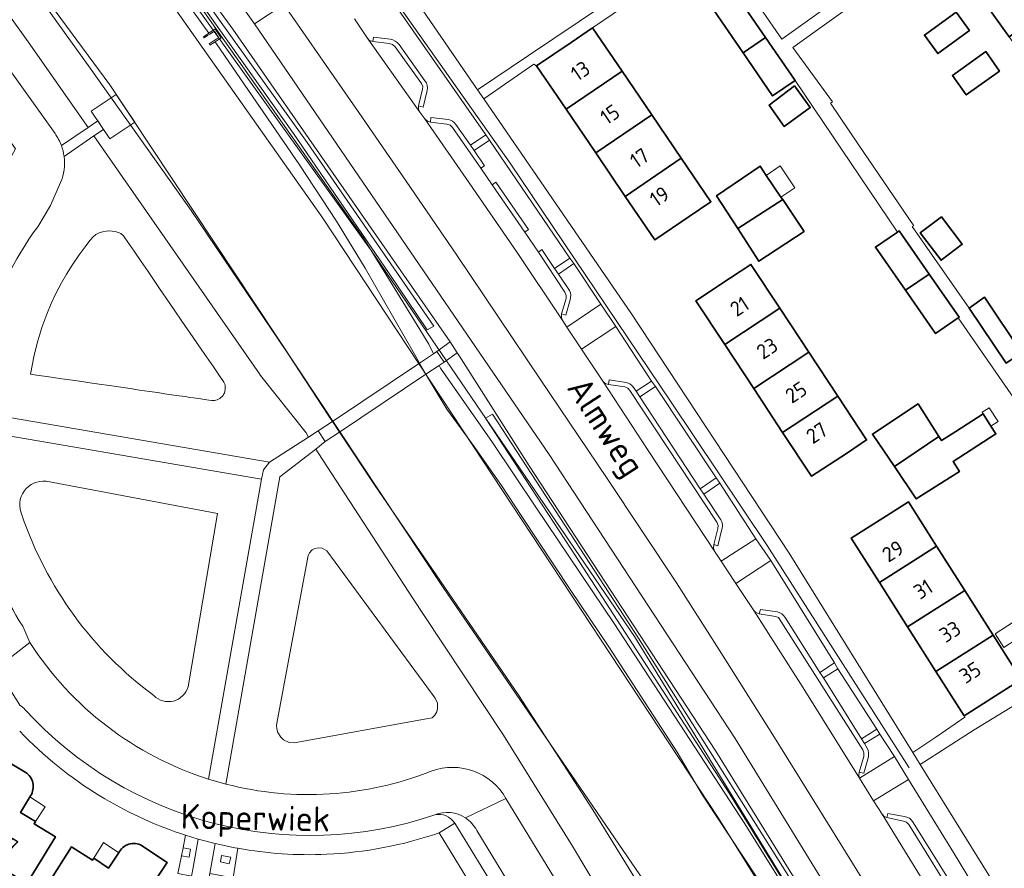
# Model space of a CAD drawing. Header units: metres. Extents: x 104777 to 177370, y 409697 to 438337.
# Tile 80 of 133: x 129886 to 130005, y 423044 to 423146. Entities that reach past the tile are written whole.
import ezdxf
from ezdxf.enums import TextEntityAlignment as Align
from ezdxf.lldxf.tags import DXFTag

# ---------------------------------------------------------------- set-up
doc = ezdxf.new("R2010")
doc.units = ezdxf.units.M
for name, color, linetype, lineweight in [('B-WE-GK-BESCHOEIING-G', 130, 'GK-BESCHOEIING-SO', 18), ('B-WE-GR-BEPLANTING_CULTUUR_HEESTERS-GV', 90, 'Continuous', 18), ('B-WE-GR-GROENVOORZIENING-GV', 80, 'Continuous', 18), ('B-WE-GR-HAAG-GV', 90, 'Continuous', 13), ('B-WE-GW-TALUD_KRUIN-G', 90, 'Continuous', 18), ('B-WE-IE-TERREINAFSCHEIDING_KUNSTMATIG_MUUR-GV', 90, 'Continuous', 18), ('B-WE-KG-GRENS_PERCEEL-G', 150, 'KG-PERCEEL-SO', 18), ('B-WE-KW-KUNSTWERK_DEK-GV', 170, 'Continuous', 18), ('B-WE-KW-KUNSTWERK_STEIGER-GV', 170, 'Continuous', 18), ('B-WE-OG-BEBOUWING-GV', 7, 'Continuous', 35), ('B-WE-OG-BEBOUWING_HUISNUMMER-T18', 10, 'Continuous', 18), ('B-WE-OG-BEBOUWING_LUIFEL-GV', 7, 'Continuous', 18), ('B-WE-OG-BEBOUWING_SCHUUR-GV', 7, 'Continuous', 18), ('B-WE-OG-BEBOUWING_STRAATNAAM-T18', 10, 'Continuous', 18), ('B-WE-OG-TERREIN_BEGROEID-GV', 7, 'Continuous', 18), ('B-WE-OG-TERREIN_ERF-GV', 7, 'Continuous', 18), ('B-WE-OG-TERREIN_OEVER-GV', 7, 'Continuous', 18), ('B-WE-OG-WATER_SLOOT-GV', 120, 'Continuous', 18), ('B-WE-VH-GESLOTENVERHARDING_ASFALT-GV', 10, 'Continuous', 18), ('B-WE-VH-OPENVERHARDING_BETONSTRAATSTEEN-GV', 90, 'Continuous', 18), ('B-WE-VH-OPENVERHARDING_STRAATBAKSTEEN-GV', 90, 'Continuous', 18), ('B-WE-VH-OPENVERHARDING_TEGEL-GV', 90, 'Continuous', 18)]:
    doc.layers.add(name, color=color, linetype=linetype, lineweight=lineweight)
doc.styles.add('NLCS-ISO-M20-T18', font='NLCS-ISO.ttf', dxfattribs={"height": 0.036})
doc.styles.get("Standard").update_dxf_attribs({"font": 'Romans.shx'})
doc.linetypes.add('GK-BESCHOEIING-SO', pattern='A,18,-3,[1,NLCS.SHX,S=0.6,R=0,X=0,Y=0],-3', length=24)
tags = doc.linetypes.add('KG-PERCEEL-SO', pattern='A,5.5,-2,["P",Standard,S=1.8,R=0,X=-0.5,Y=-0.9],-2,5.5,-2,[5,NLCS.SHX,S=0.75,R=0,X=0,Y=0],-2', length=19).pattern_tags.tags
tags[6] = DXFTag(74, 10)

msp = doc.modelspace()

# ---------------------------------------------------------------- linework, layer by layer
at = {"layer": 'B-WE-GK-BESCHOEIING-G', "ltscale": 20, "flags": 128}
for points in [[(129846.112, 423223.243), (129846.087, 423223.242), (129845.319, 423223.47), (129844.641, 423223.048), (129838.771, 423218.383), (129837.287, 423216.991), (129837.145, 423216.59), (129837.173, 423216.293), (129837.489, 423215.785), (129849.834, 423200.202), (129860.879, 423186.082), (129867.022, 423177.974), (129871.326, 423172.294), (129879.974, 423161.148), (129883.675, 423155.696), (129894.844, 423140.243), (129906.974, 423123.117), (129918.495, 423106.065), (129918.673, 423105.801), (129923.453, 423098.524), (129923.947, 423097.777)], [(129909.1, 423144.449), (129902.295, 423153.956), (129897.054, 423160.878), (129891.946, 423167.334), (129884.985, 423177.024), (129877.627, 423186.948), (129870.002, 423197.231), (129856.161, 423215.095), (129849.857, 423222.845), (129849.442, 423223.135), (129848.174, 423223.286), (129847.202, 423223.266)], [(129909.84, 423143.415), (129910.014, 423143.172), (129919.994, 423128.624), (129924.446, 423121.838), (129927.864, 423116.211), (129928.83, 423114.524), (129933.794, 423105.853), (129934.412, 423104.777)], [(129992.364, 423014.869), (129990.787, 423017.542), (129988.672, 423021.126), (129981.048, 423033.144), (129974.975, 423042.916), (129968.41, 423052.851), (129965.364, 423058.005), (129957.17, 423070.687), (129952.5, 423077.573), (129946.717, 423086.348), (129944.264, 423090.071), (129940.857, 423094.923), (129937.71, 423099.231), (129935.384, 423103.083), (129935.179, 423103.44)], [(129924.795, 423096.494), (129925.212, 423095.864), (129929.023, 423090.153), (129936.936, 423078.571), (129946.334, 423064.815), (129955.251, 423051.095), (129979.842, 423011.152), (129988.827, 422996.558), (129997.782, 422981.139), (129998.09, 422980.578), (130013.836, 422951.931), (130017.233, 422945.75), (130018.024, 422944.695), (130018.618, 422944.641), (130019.29, 422944.916), (130027.219, 422949.107)]]:
    msp.add_lwpolyline(points, dxfattribs=at)
at = {"layer": 'B-WE-GR-BEPLANTING_CULTUUR_HEESTERS-GV', "ltscale": 20, "flags": 128}
for points in [[(129905.997, 423046.539), (129905.796, 423045.564), (129906.712, 423045.412), (129906.881, 423046.364)], [(129911.52, 423044.59), (129911.756, 423045.391), (129910.6, 423045.607), (129910.497, 423044.832)]]:
    msp.add_lwpolyline(points, close=True, dxfattribs=at)
at = {"layer": 'B-WE-GR-GROENVOORZIENING-GV', "ltscale": 20, "flags": 128}
for points in [[(129905.355, 423043.422), (129907.016, 423043.111), (129907.198, 423044.147), (129907.802, 423047.577), (129906.307, 423048.045), (129905.997, 423046.539), (129906.881, 423046.364), (129906.712, 423045.412), (129905.796, 423045.564)], [(129909.227, 423043.419), (129912.032, 423042.928), (129912.584, 423046.467), (129912.202, 423046.538), (129909.86, 423047.045)], [(129911.52, 423044.59), (129910.497, 423044.832), (129910.6, 423045.607), (129911.756, 423045.391)]]:
    msp.add_lwpolyline(points, close=True, dxfattribs=at)
at = {"layer": 'B-WE-GR-HAAG-GV', "ltscale": 20, "flags": 128}
for points in [[(129906.307, 423048.045), (129905.997, 423046.539), (129906.881, 423046.364), (129906.712, 423045.412), (129905.796, 423045.564), (129905.355, 423043.422), (129907.016, 423043.111), (129907.198, 423044.147), (129907.802, 423047.577)], [(129909.227, 423043.419), (129912.032, 423042.928), (129912.584, 423046.467), (129912.202, 423046.538), (129909.86, 423047.045)], [(129911.52, 423044.59), (129910.497, 423044.832), (129910.6, 423045.607), (129911.756, 423045.391)]]:
    msp.add_lwpolyline(points, close=True, dxfattribs=at)
at = {"layer": 'B-WE-GW-TALUD_KRUIN-G', "ltscale": 20, "flags": 128}
for points in [[(129887.641, 423103.454), (129888.087, 423105.731), (129888.534, 423107.461), (129889.039, 423109.07), (129889.626, 423110.66), (129890.162, 423111.935), (129890.764, 423113.215), (129891.394, 423114.427), (129891.984, 423115.464), (129892.654, 423116.549), (129893.508, 423117.813), (129894.216, 423118.776), (129894.804, 423119.525), (129895.138, 423119.933), (129895.519, 423120.26), (129895.894, 423120.437), (129896.323, 423120.573), (129896.742, 423120.647), (129897.008, 423120.666), (129897.47, 423120.647), (129897.826, 423120.586), (129898.317, 423120.434), (129898.51, 423120.35), (129898.831, 423120.095), (129899.012, 423119.831), (129900.115, 423118.221), (129900.949, 423117.003), (129901.786, 423115.781), (129903.099, 423113.863), (129904.938, 423111.178), (129905.867, 423109.822), (129907.206, 423107.866), (129908.259, 423106.328), (129909.636, 423104.318), (129910.447, 423103.134), (129910.767, 423102.691), (129910.904, 423102.478), (129910.998, 423102.259), (129911.048, 423102.074), (129911.071, 423101.921), (129911.072, 423101.648), (129911.026, 423101.39), (129910.957, 423101.192), (129910.906, 423101.084), (129910.796, 423100.906), (129910.696, 423100.782), (129910.555, 423100.644), (129910.412, 423100.536), (129910.258, 423100.446), (129910.076, 423100.369), (129909.919, 423100.323), (129909.765, 423100.296), (129909.623, 423100.286), (129909.462, 423100.29), (129909.089, 423100.341), (129908.839, 423100.378), (129908.526, 423100.423), (129908.148, 423100.478), (129907.589, 423100.559), (129907.257, 423100.607), (129906.818, 423100.671), (129906.234, 423100.756), (129905.167, 423100.91), (129904.059, 423101.071), (129902.922, 423101.236), (129901.972, 423101.374), (129900.78, 423101.547), (129899.627, 423101.715), (129898.504, 423101.878), (129897.139, 423102.076), (129895.933, 423102.251), (129894.806, 423102.414), (129893.838, 423102.555), (129892.699, 423102.72), (129891.444, 423102.902), (129890.44, 423103.048), (129889.305, 423103.213), (129888.371, 423103.348)], [(129919.357, 423059.13), (129918.742, 423059.199), (129918.081, 423059.513), (129917.746, 423059.815), (129917.386, 423060.39), (129917.261, 423060.818), (129917.231, 423061.23), (129917.256, 423061.495), (129921.021, 423081.654), (129921.191, 423081.992), (129921.518, 423082.329), (129921.821, 423082.496), (129922.29, 423082.595), (129922.702, 423082.548), (129923.273, 423082.236), (129936.307, 423064.527), (129936.572, 423063.913), (129936.593, 423063.262), (129936.484, 423062.865), (129936.248, 423062.454), (129935.941, 423062.141), (129935.493, 423062.06), (129935.011, 423061.972)]]:
    msp.add_lwpolyline(points, close=True, dxfattribs=at)
at = {"layer": 'B-WE-GW-TALUD_KRUIN-G', "ltscale": 20}
for points in [[(129886.63, 423086.532, -0.5821765), (129889.542, 423090.592)], [(129902.492, 423064.821, -0.1534571), (129886.63, 423086.532)], [(129906.598, 423065.861, -0.5695107), (129902.492, 423064.821)]]:
    msp.add_lwpolyline(points, format="xyb", dxfattribs=at)
at = {"layer": 'B-WE-GW-TALUD_KRUIN-G', "ltscale": 20, "flags": 128}
msp.add_lwpolyline([(129889.542, 423090.592), (129910.12, 423086.717), (129906.598, 423065.861)], dxfattribs=at)
at = {"layer": 'B-WE-IE-TERREINAFSCHEIDING_KUNSTMATIG_MUUR-GV', "ltscale": 20, "flags": 128}
msp.add_lwpolyline([(129909.1, 423144.449), (129908.439, 423144.017), (129908.53, 423143.878), (129908.944, 423144.145), (129909.197, 423144.314), (129909.766, 423144.685), (129910.278, 423143.9), (129910.036, 423143.742), (129909.743, 423143.551), (129909.129, 423143.15), (129909.22, 423143.01), (129909.84, 423143.415), (129910.559, 423143.884), (129909.865, 423144.948)], close=True, dxfattribs=at)
at = {"layer": 'B-WE-KG-GRENS_PERCEEL-G', "ltscale": 20, "flags": 128}
for points in [[(129817.933, 423267.753), (129874.057, 423192.84), (129890.633, 423171.318), (129928.732, 423118.147), (129960.237, 423071.93), (129992.117, 423019.97), (130022.35, 422968.227)], [(129993.263, 423056.137), (129976.18, 423082.86), (129964.584, 423100.201), (129945.314, 423128.83), (129907.762, 423181.95), (129877.736, 423221.636), (129864.56, 423238.976)], [(129849.699, 423220.71), (129867.96, 423197.693), (129898.124, 423157.209), (129922.792, 423122.195), (129940.824, 423094.898), (129970.361, 423050.079), (129992.735, 423014.153), (130015.09, 422975.595), (130019.805, 422966.894)], [(129838.747, 423215.823), (129867.692, 423178.134), (129897.177, 423138.214), (129937.238, 423077.822), (129961.951, 423041.752), (129987.216, 422998.704), (130008.856, 422961.159)]]:
    msp.add_lwpolyline(points, dxfattribs=at)
at = {"layer": 'B-WE-KW-KUNSTWERK_DEK-GV', "ltscale": 20, "flags": 128}
msp.add_lwpolyline([(129924.795, 423096.494), (129935.179, 423103.44), (129936.759, 423104.497), (129937.358, 423104.898), (129936.503, 423106.176), (129936.088, 423105.899), (129934.412, 423104.777), (129923.947, 423097.777), (129922.236, 423096.632), (129923.091, 423095.354)], close=True, dxfattribs=at)
at = {"layer": 'B-WE-KW-KUNSTWERK_STEIGER-GV', "ltscale": 20, "flags": 128}
msp.add_lwpolyline([(129894.971, 423135.057), (129897.178, 423131.755), (129900.183, 423133.764), (129897.976, 423137.065)], close=True, dxfattribs=at)
at = {"layer": 'B-WE-OG-BEBOUWING-GV', "ltscale": 20, "flags": 128}
for points in [[(130001.787, 423148.884), (130005.288, 423143.987), (130010.44, 423147.67), (130006.88, 423152.65), (130001.728, 423148.967)], [(129973.311, 423142.063), (129976.003, 423143.92), (129972.427, 423149.132), (129969.777, 423147.217)], [(130000.521, 423144.762), (129998.91, 423146.976), (129995.084, 423144.21), (129996.687, 423141.992)], [(129958.771, 423139.86), (129955.22, 423145.088), (129952.63, 423143.33), (129948.49, 423140.52), (129952.042, 423135.29)], [(129976.003, 423143.92), (129973.311, 423142.063), (129976.846, 423136.908), (129979.544, 423138.759)], [(130004.1, 423139.877), (130002.459, 423142.235), (129998.449, 423139.352), (130000.126, 423137.02)], [(129962.324, 423134.63), (129958.771, 423139.86), (129952.042, 423135.29), (129955.595, 423130.06)], [(129979.487, 423138.102), (129976.427, 423135.773), (129978.232, 423133.243), (129981.372, 423135.505)], [(129955.595, 423130.06), (129959.147, 423124.83), (129965.877, 423129.401), (129962.324, 423134.63)], [(129966.83, 423122.41), (129969.426, 423124.176), (129965.877, 423129.401), (129959.147, 423124.83), (129962.7, 423119.6)], [(129972.651, 423120.961), (129978.058, 423124.436), (129977.855, 423124.736), (129976.089, 423127.353), (129975.344, 423128.457), (129970.118, 423124.901)], [(129980.636, 423120.617), (129978.058, 423124.436), (129972.651, 423120.961), (129975.184, 423117.02)], [(129997.141, 423122.361), (129994.595, 423120.425), (129997.09, 423117.144), (129999.636, 423119.08)], [(129992.819, 423113.537), (129995.674, 423115.49), (129992.068, 423120.668), (129991.874, 423120.538), (129989.195, 423118.74)], [(129971.105, 423107.012), (129977.728, 423111.373), (129974.25, 423116.656), (129971.8, 423115.04), (129967.63, 423112.29)], [(129995.674, 423115.49), (129992.819, 423113.537), (129996.443, 423108.335), (129999.133, 423110.208), (129999.281, 423110.311)], [(130006.693, 423106.185), (130002.305, 423112.695), (130000.468, 423111.396), (130004.926, 423104.786), (130006.789, 423106.042)], [(129977.728, 423111.373), (129971.105, 423107.012), (129974.58, 423101.735), (129981.203, 423106.096)], [(129974.58, 423101.735), (129978.055, 423096.457), (129984.678, 423100.818), (129981.203, 423106.096)], [(129985.71, 423093.94), (129988.147, 423095.549), (129984.678, 423100.818), (129978.055, 423096.457), (129981.53, 423091.18)], [(129994.336, 423099.887), (129988.849, 423096.264), (129991.483, 423092.359), (129996.843, 423095.974)], [(129996.843, 423095.974), (129991.483, 423092.359), (129994.116, 423088.454), (129999.302, 423091.745), (129998.556, 423092.973), (130003.681, 423096.266), (130003.082, 423097.214), (130002.159, 423098.676), (129998.85, 423096.562), (129997.163, 423095.474)], [(129990.52, 423086.42), (129986.3, 423083.74), (129989.687, 423078.405), (129996.563, 423082.771), (129993.176, 423088.106)], [(129999.951, 423077.436), (129996.563, 423082.771), (129989.687, 423078.405), (129993.075, 423073.07)], [(129996.462, 423067.735), (130003.338, 423072.101), (129999.951, 423077.436), (129993.075, 423073.07)], [(130003.338, 423072.101), (129996.462, 423067.735), (129999.85, 423062.4), (130004.08, 423065.08), (130006.73, 423066.759), (130006.677, 423066.842)]]:
    msp.add_lwpolyline(points, close=True, dxfattribs=at)
for points in [[(129887.039, 423055.615), (129884.032, 423057.424), (129881.534, 423053.259), (129882.634, 423052.574), (129878.622, 423045.971), (129882.895, 423043.375), (129884.014, 423042.693), (129884.691, 423043.803), (129887.235, 423042.252), (129888.052, 423043.592), (129890.66, 423047.859), (129888.094, 423049.427), (129888.267, 423049.69), (129886.465, 423050.781), (129887.537, 423052.558), (129887.597, 423052.657), (129887.666, 423052.772)], [(129898.366, 423046.073), (129898.278, 423045.941), (129898.237, 423045.878), (129897.054, 423044.09), (129895.284, 423045.272), (129895.102, 423045.042), (129892.591, 423046.625), (129889.924, 423042.396), (129889.081, 423041.059), (129888.419, 423040.009), (129890.925, 423038.359), (129895.196, 423035.546), (129894.096, 423033.649), (129894.551, 423031.219), (129897.45, 423029.334), (129903.07, 423037.979)], [(129902.554, 423040.325), (129901.549, 423040.996), (129904.071, 423044.773), (129901.246, 423046.66)]]:
    msp.add_lwpolyline(points, dxfattribs=at)
at = {"layer": 'B-WE-OG-BEBOUWING-GV', "ltscale": 20}
for points in [[(129887.666, 423052.772, 0.4146275), (129887.039, 423055.615)], [(129901.246, 423046.66, 0.4475203), (129898.366, 423046.073)]]:
    msp.add_lwpolyline(points, format="xyb", dxfattribs=at)
at = {"layer": 'B-WE-OG-BEBOUWING_LUIFEL-GV', "ltscale": 20, "flags": 128}
for points in [[(129976.089, 423127.353), (129977.855, 423124.736), (129979.535, 423125.87), (129977.769, 423128.487)], [(130003.082, 423097.214), (130003.936, 423097.766), (130002.863, 423099.424), (130002.028, 423098.884), (130002.159, 423098.676)], [(129888.267, 423049.69), (129889.427, 423051.454), (129887.597, 423052.657), (129887.537, 423052.558), (129886.465, 423050.781)], [(129898.278, 423045.941), (129896.422, 423047.147), (129895.284, 423045.272), (129897.054, 423044.09), (129898.237, 423045.878)]]:
    msp.add_lwpolyline(points, close=True, dxfattribs=at)
at = {"layer": 'B-WE-OG-BEBOUWING_SCHUUR-GV', "ltscale": 20, "flags": 128}
msp.add_lwpolyline([(130004.644, 423070.592), (130007.61, 423072.51), (130006.543, 423074.16), (130003.577, 423072.242)], close=True, dxfattribs=at)
at = {"layer": 'B-WE-OG-TERREIN_BEGROEID-GV', "ltscale": 20, "flags": 128}
for points in [[(129936.088, 423105.899), (129936.503, 423106.176), (129938.091, 423107.33), (129937.395, 423108.404), (129911.99, 423144.92), (129889.99, 423175.12), (129860.42, 423214.05), (129851.988, 423224.841), (129850.5, 423226.765), (129835.294, 423246.319), (129826.967, 423256.32), (129825.736, 423257.726), (129824.487, 423259.117), (129823.221, 423260.491), (129821.765, 423262.029), (129820.286, 423263.546), (129818.786, 423265.041)], [(129803.717, 423261.339), (129803.607, 423255.378), (129803.639, 423254.426), (129803.729, 423253.477), (129803.875, 423252.535), (129804.11, 423251.473), (129804.417, 423250.431), (129804.795, 423249.411), (129806.336, 423245.797), (129807.982, 423241.522), (129826.642, 423216.982), (129837.663, 423226.249), (129838.488, 423226.988), (129837.571, 423228.021), (129838.923, 423229.222), (129839.586, 423229.825), (129841.557, 423227.499), (129842.233, 423226.701), (129828.26, 423214.907), (129835.83, 423205.2), (129838.235, 423202.116), (129853.707, 423182.275), (129876.35, 423152.316), (129890.609, 423132.374)], [(129891.37, 423130.936), (129894.581, 423133.095), (129887.399, 423143.421), (129871.005, 423166.275), (129863.826, 423175.481), (129850.193, 423192.963), (129834.763, 423212.502), (129834.123, 423215.549), (129834.874, 423217.112), (129836.443, 423218.87), (129840.923, 423222.75), (129845.555, 423225.628), (129847.528, 423225.851), (129849.029, 423225.859), (129878.653, 423187.741), (129880.887, 423184.867), (129903.715, 423153.842), (129927.691, 423119.795), (129930.358, 423115.465), (129935.523, 423107.078), (129936.088, 423105.899)], [(129940.531, 423130.971), (129942.37, 423132.228), (129927.245, 423153.932)], [(129926.594, 423146.146), (129928.137, 423143.865), (129928.413, 423143.57), (129928.793, 423143.424), (129928.894, 423143.972), (129930.896, 423143.702)], [(129931.949, 423143.074), (129935.071, 423138.718)], [(129935.326, 423137.561), (129934.842, 423135.566), (129934.297, 423135.706), (129934.307, 423135.32), (129934.453, 423134.949), (129935.045, 423134.136), (129935.373, 423133.859), (129935.722, 423133.727), (129935.766, 423134.297), (129937.868, 423134.068)], [(129938.779, 423133.477), (129940.531, 423130.971)], [(129880.212, 423099.108), (129916.392, 423092.885), (129921.088, 423095.896), (129920.789, 423096.398), (129915.31, 423103.293), (129915.164, 423103.503), (129895.285, 423132.083)], [(129895.285, 423132.083), (129891.693, 423129.624)], [(129891.275, 423126.488), (129890.059, 423123.749), (129888.533, 423121.175)], [(129952.531, 423112.404), (129952.016, 423110.542), (129951.472, 423110.694), (129951.489, 423110.237), (129951.623, 423109.886), (129952.133, 423109.094), (129956.209, 423111.852), (129952.95, 423116.777), (129951.112, 423115.48)], [(129951.112, 423115.48), (129952.458, 423113.493)], [(129960.059, 423101.982), (129960.453, 423101.404), (129962.308, 423102.611), (129957.989, 423109.187), (129953.881, 423106.445), (129956.434, 423102.597), (129956.716, 423102.327), (129957.12, 423102.196), (129957.221, 423102.77), (129959.264, 423102.456)], [(129944.806, 423052.449), (129986.753, 422983.759), (129990.134, 422978.034), (130013.992, 422934.854), (130015.589, 422935.659), (130017.27, 422932.572), (130021.138, 422931.708), (130038.551, 422941.509), (130035.53, 422946.913), (130025.49, 422965.91), (130014.04, 422986.11), (130005.688, 423000), (129995.64, 423016.71), (129970.01, 423058.13), (129947.6, 423092.42), (129939.124, 423105.736), (129938.948, 423106.008), (129937.358, 423104.898)], [(129937.358, 423104.898), (129936.759, 423104.497), (129936.916, 423104.17), (129943.177, 423095.24), (129948.394, 423087.474), (129957.798, 423073.476), (129973.526, 423049.424), (129987.356, 423027.168)], [(129909.035, 423054.792), (129915.409, 423090.821), (129880.095, 423096.888)], [(129975.573, 423008.61), (129952.808, 423046.729), (129944.524, 423060.06), (129934.875, 423074.579), (129933.666, 423076.434), (129922.229, 423093.982), (129921.944, 423094.46), (129917.63, 423091.101), (129911.13, 423054.189)], [(129906.598, 423065.861), (129910.12, 423086.717), (129889.542, 423090.592)], [(129889.542, 423090.592), (129910.12, 423086.717), (129906.598, 423065.861)], [(129970.754, 423084.812), (129970.252, 423082.828), (129969.765, 423082.992), (129969.726, 423082.553), (129969.873, 423082.177), (129970.657, 423080.991), (129974.834, 423083.679), (129970.487, 423090.364), (129968.58, 423089.031), (129970.606, 423085.966)], [(129978.356, 423074.225), (129982.536, 423067.599), (129984.27, 423068.763), (129976.631, 423081.07), (129972.422, 423078.288), (129974.572, 423075.052), (129974.845, 423074.805), (129975.239, 423074.633)], [(129975.239, 423074.633), (129975.408, 423075.151), (129977.419, 423074.872)], [(129886.727, 423073.153), (129887.575, 423071.217)], [(129988.355, 423057.455), (129987.811, 423055.481), (129987.268, 423055.623), (129987.211, 423055.241), (129987.301, 423054.898), (129991.485, 423057.495), (129989.746, 423060.187)], [(129989.746, 423060.187), (129987.876, 423059.047), (129988.223, 423058.49)], [(130010.514, 423026.344), (130003.255, 423038.238), (129998.581, 423045.977), (129993.164, 423054.739), (129988.968, 423052.173), (129990.005, 423050.571), (129990.242, 423050.283), (129990.594, 423050.153), (129990.698, 423050.652), (129992.649, 423050.271)], [(129993.732, 423049.586), (129999.78, 423039.859)]]:
    msp.add_lwpolyline(points, dxfattribs=at)
for points in [[(129936.116, 423109.219), (129935.316, 423108.767), (129930.773, 423115.549), (129919.276, 423132.401), (129906.466, 423150.438), (129876.992, 423190.52), (129849.663, 423225.838), (129850.311, 423226.426), (129860.861, 423212.927), (129888.09, 423177.143), (129920.92, 423131.293)], [(129936.116, 423109.219), (129920.92, 423131.293), (129888.09, 423177.143), (129860.861, 423212.927), (129850.311, 423226.426), (129849.663, 423225.838), (129876.992, 423190.52), (129906.466, 423150.438), (129919.276, 423132.401), (129930.773, 423115.549), (129935.316, 423108.767)], [(129998.272, 423017.488), (130001.893, 423019.627), (129997.901, 423026.244), (129994.171, 423032.199), (129985.097, 423046.891), (129976.87, 423060.11), (129970.408, 423070.312), (129965.284, 423078.369), (129956.956, 423090.923), (129948.924, 423102.848), (129938.905, 423117.774), (129932.819, 423126.651), (129927.114, 423134.903), (129918.1, 423147.898), (129914.566, 423145.557), (129949.98, 423093.8), (129972.35, 423059.66)], [(129940.997, 423130.322), (129942.208, 423128.512), (129941.772, 423128.207), (129943.151, 423126.217), (129943.592, 423126.522), (129947.497, 423120.852), (129947.069, 423120.542), (129948.698, 423118.105), (129949.12, 423118.429), (129950.652, 423116.163), (129952.488, 423117.397), (129942.82, 423131.564)], [(129887.641, 423103.454), (129888.087, 423105.731), (129888.534, 423107.461), (129889.039, 423109.07), (129889.626, 423110.66), (129890.162, 423111.935), (129890.764, 423113.215), (129891.394, 423114.427), (129891.984, 423115.464), (129892.654, 423116.549), (129893.508, 423117.813), (129894.216, 423118.776), (129894.804, 423119.525), (129895.138, 423119.933), (129895.519, 423120.26), (129895.894, 423120.437), (129896.323, 423120.573), (129896.742, 423120.647), (129897.008, 423120.666), (129897.47, 423120.647), (129897.826, 423120.586), (129898.317, 423120.434), (129898.51, 423120.35), (129898.831, 423120.095), (129899.012, 423119.831), (129900.115, 423118.221), (129900.949, 423117.003), (129901.786, 423115.781), (129903.099, 423113.863), (129904.938, 423111.178), (129905.867, 423109.822), (129907.206, 423107.866), (129908.259, 423106.328), (129909.636, 423104.318), (129910.447, 423103.134), (129910.767, 423102.691), (129910.904, 423102.478), (129910.998, 423102.259), (129911.048, 423102.074), (129911.071, 423101.921), (129911.072, 423101.648), (129911.026, 423101.39), (129910.957, 423101.192), (129910.906, 423101.084), (129910.796, 423100.906), (129910.696, 423100.782), (129910.555, 423100.644), (129910.412, 423100.536), (129910.258, 423100.446), (129910.076, 423100.369), (129909.919, 423100.323), (129909.765, 423100.296), (129909.623, 423100.286), (129909.462, 423100.29), (129909.089, 423100.341), (129908.839, 423100.378), (129908.526, 423100.423), (129908.148, 423100.478), (129907.589, 423100.559), (129907.257, 423100.607), (129906.818, 423100.671), (129906.234, 423100.756), (129905.167, 423100.91), (129904.059, 423101.071), (129902.922, 423101.236), (129901.972, 423101.374), (129900.78, 423101.547), (129899.627, 423101.715), (129898.504, 423101.878), (129897.139, 423102.076), (129895.933, 423102.251), (129894.806, 423102.414), (129893.838, 423102.555), (129892.699, 423102.72), (129891.444, 423102.902), (129890.44, 423103.048), (129889.305, 423103.213), (129888.371, 423103.348)], [(129887.641, 423103.454), (129888.371, 423103.348), (129889.305, 423103.213), (129890.44, 423103.048), (129891.444, 423102.902), (129892.699, 423102.72), (129893.838, 423102.555), (129894.806, 423102.414), (129895.933, 423102.251), (129897.139, 423102.076), (129898.504, 423101.878), (129899.627, 423101.715), (129900.78, 423101.547), (129901.972, 423101.374), (129902.922, 423101.236), (129904.059, 423101.071), (129905.167, 423100.91), (129906.234, 423100.756), (129906.818, 423100.671), (129907.257, 423100.607), (129907.589, 423100.559), (129908.148, 423100.478), (129908.526, 423100.423), (129908.839, 423100.378), (129909.089, 423100.341), (129909.462, 423100.29), (129909.623, 423100.286), (129909.765, 423100.296), (129909.919, 423100.323), (129910.076, 423100.369), (129910.258, 423100.446), (129910.412, 423100.536), (129910.555, 423100.644), (129910.696, 423100.782), (129910.796, 423100.906), (129910.906, 423101.084), (129910.957, 423101.192), (129911.026, 423101.39), (129911.072, 423101.648), (129911.071, 423101.921), (129911.048, 423102.074), (129910.998, 423102.259), (129910.904, 423102.478), (129910.767, 423102.691), (129910.447, 423103.134), (129909.636, 423104.318), (129908.259, 423106.328), (129907.206, 423107.866), (129905.867, 423109.822), (129904.938, 423111.178), (129903.099, 423113.863), (129901.786, 423115.781), (129900.949, 423117.003), (129900.115, 423118.221), (129899.012, 423119.831), (129898.831, 423120.095), (129898.51, 423120.35), (129898.317, 423120.434), (129897.826, 423120.586), (129897.47, 423120.647), (129897.008, 423120.666), (129896.742, 423120.647), (129896.323, 423120.573), (129895.894, 423120.437), (129895.519, 423120.26), (129895.138, 423119.933), (129894.804, 423119.525), (129894.216, 423118.776), (129893.508, 423117.813), (129892.654, 423116.549), (129891.984, 423115.464), (129891.394, 423114.427), (129890.764, 423113.215), (129890.162, 423111.935), (129889.626, 423110.66), (129889.039, 423109.07), (129888.534, 423107.461), (129888.087, 423105.731)], [(129960.897, 423100.714), (129968.146, 423089.69), (129970.069, 423090.98), (129962.784, 423101.98)], [(129993.621, 423018.738), (129993.024, 423018.44), (129988.491, 423025.814), (129971.726, 423052.961), (129953.235, 423081.502), (129942.346, 423098.173), (129943.195, 423098.635), (129960.731, 423071.709), (129978.523, 423043.535)], [(129993.621, 423018.738), (129978.523, 423043.535), (129960.731, 423071.709), (129943.195, 423098.635), (129942.346, 423098.173), (129953.235, 423081.502), (129971.726, 423052.961), (129988.491, 423025.814), (129993.024, 423018.44)], [(129919.357, 423059.13), (129918.742, 423059.199), (129918.081, 423059.513), (129917.746, 423059.815), (129917.386, 423060.39), (129917.261, 423060.818), (129917.231, 423061.23), (129917.256, 423061.495), (129921.021, 423081.654), (129921.191, 423081.992), (129921.518, 423082.329), (129921.821, 423082.496), (129922.29, 423082.595), (129922.702, 423082.548), (129923.273, 423082.236), (129936.307, 423064.527), (129936.572, 423063.913), (129936.593, 423063.262), (129936.484, 423062.865), (129936.248, 423062.454), (129935.941, 423062.141), (129935.493, 423062.06), (129935.011, 423061.972)], [(129919.357, 423059.13), (129935.011, 423061.972), (129935.493, 423062.06), (129935.941, 423062.141), (129936.248, 423062.454), (129936.484, 423062.865), (129936.593, 423063.262), (129936.572, 423063.913), (129936.307, 423064.527), (129923.273, 423082.236), (129922.702, 423082.548), (129922.29, 423082.595), (129921.821, 423082.496), (129921.518, 423082.329), (129921.191, 423081.992), (129921.021, 423081.654), (129917.256, 423061.495), (129917.231, 423061.23), (129917.261, 423060.818), (129917.386, 423060.39), (129917.746, 423059.815), (129918.081, 423059.513), (129918.742, 423059.199)], [(129987.521, 423059.619), (129989.368, 423060.773), (129984.683, 423068.027), (129982.952, 423066.963)]]:
    msp.add_lwpolyline(points, close=True, dxfattribs=at)
at = {"layer": 'B-WE-OG-TERREIN_BEGROEID-GV', "ltscale": 20}
for points in [[(129930.896, 423143.702, -0.2094074), (129931.949, 423143.074)], [(129935.071, 423138.718, -0.2373917), (129935.326, 423137.561)], [(129937.868, 423134.068, -0.1943789), (129938.779, 423133.477)], [(129890.609, 423132.374, -0.0670716), (129891.37, 423130.936)], [(129891.693, 423129.624, -0.1318825), (129891.275, 423126.488)], [(129888.533, 423121.175, 0.0846773), (129882.006, 423108.1)], [(129952.458, 423113.493, -0.1585824), (129952.531, 423112.404)], [(129959.264, 423102.456, -0.1513918), (129960.059, 423101.982)], [(129880.095, 423096.888, 0.147551), (129886.727, 423073.153)], [(129889.542, 423090.592, 0.5821765), (129886.63, 423086.532)], [(129886.63, 423086.532, -0.5821765), (129889.542, 423090.592)], [(129886.63, 423086.532, 0.1534571), (129902.492, 423064.821)], [(129902.492, 423064.821, -0.1534571), (129886.63, 423086.532)], [(129970.606, 423085.966, -0.2835726), (129970.754, 423084.812)], [(129977.419, 423074.872, -0.1931793), (129978.356, 423074.225)], [(129887.575, 423071.217, 0.1746656), (129909.035, 423054.792)], [(129902.492, 423064.821, 0.5695107), (129906.598, 423065.861)], [(129906.598, 423065.861, -0.5695107), (129902.492, 423064.821)], [(129988.223, 423058.49, -0.1717748), (129988.355, 423057.455)], [(129935.832, 423055.745, -0.3668701), (129944.806, 423052.449)], [(129911.13, 423054.189, 0.1590976), (129935.832, 423055.745)], [(129992.649, 423050.271, -0.2760356), (129993.732, 423049.586)]]:
    msp.add_lwpolyline(points, format="xyb", dxfattribs=at)
at = {"layer": 'B-WE-OG-TERREIN_ERF-GV', "ltscale": 20, "flags": 128}
for points in [[(130033.36, 423124.95), (130007.312, 423161.231), (130005.966, 423161.362), (130005.556, 423161.055), (130002.262, 423158.592), (129993.913, 423152.793), (129993.748, 423153.005), (129987.465, 423148.62), (129979.281, 423142.727), (129984.054, 423136.209), (129983.8, 423136.036), (129987.114, 423131.099), (129993.822, 423121.304), (129993.612, 423121.187), (130000.468, 423111.396), (130002.305, 423112.695), (130006.693, 423106.185), (130014.649, 423111.587), (130015.979, 423112.615), (130023.845, 423118.173), (130028.643, 423121.477), (130032.147, 423124.057)], [(130006.88, 423152.65), (130010.44, 423147.67), (130014, 423142.69), (130009.93, 423139.78), (130008.848, 423139.007), (130005.288, 423143.987), (130001.787, 423148.884), (130001.728, 423148.967), (129998.168, 423153.947), (129999.25, 423154.72), (130003.32, 423157.63)], [(130000.521, 423144.762), (129996.687, 423141.992), (129995.084, 423144.21), (129998.91, 423146.976)], [(130004.1, 423139.877), (130000.126, 423137.02), (129998.449, 423139.352), (130002.459, 423142.235)], [(129979.487, 423138.102), (129981.372, 423135.505), (129978.232, 423133.243), (129976.427, 423135.773)], [(129978.058, 423124.436), (129980.636, 423120.617), (129975.184, 423117.02), (129972.651, 423120.961), (129970.118, 423124.901), (129975.344, 423128.457), (129976.089, 423127.353), (129977.855, 423124.736)], [(129997.141, 423122.361), (129999.636, 423119.08), (129997.09, 423117.144), (129994.595, 423120.425)], [(129978.055, 423096.457), (129974.58, 423101.735), (129971.105, 423107.012), (129967.63, 423112.29), (129971.8, 423115.04), (129974.25, 423116.656), (129977.728, 423111.373), (129981.203, 423106.096), (129984.678, 423100.818), (129988.147, 423095.549), (129985.71, 423093.94), (129981.53, 423091.18)], [(129991.483, 423092.359), (129988.849, 423096.264), (129994.336, 423099.887), (129996.843, 423095.974), (129997.163, 423095.474), (129998.85, 423096.562), (130002.159, 423098.676), (130003.082, 423097.214), (130003.681, 423096.266), (129998.556, 423092.973), (129999.302, 423091.745), (129994.116, 423088.454)]]:
    msp.add_lwpolyline(points, close=True, dxfattribs=at)
for points in [[(129967.162, 423159.336), (129977.957, 423143.718), (129992.679, 423154.29)], [(129929.989, 423154.211), (129941.376, 423137.647), (129947.501, 423141.777), (129956.63, 423147.9)], [(129966.136, 423152.517), (129955.22, 423145.088), (129958.771, 423139.86), (129962.324, 423134.63), (129965.877, 423129.401), (129969.426, 423124.176), (129966.83, 423122.41), (129962.7, 423119.6), (129959.147, 423124.83), (129955.595, 423130.06), (129952.042, 423135.29), (129948.49, 423140.52), (129948.165, 423140.707), (129942.127, 423136.554), (129959.9, 423110.7), (129978.83, 423081.94), (129993.697, 423057.969), (129996.453, 423059.816), (129999.969, 423062.213), (129999.85, 423062.4), (129996.462, 423067.735), (129993.075, 423073.07), (129989.687, 423078.405), (129986.3, 423083.74), (129990.52, 423086.42), (129993.176, 423088.106), (129996.563, 423082.771), (129999.951, 423077.436), (130003.338, 423072.101), (130006.677, 423066.842)], [(130011.744, 423092.067), (129999.133, 423110.208), (129996.443, 423108.335), (129992.819, 423113.537), (129989.195, 423118.74), (129991.874, 423120.538), (129979.544, 423138.759), (129976.846, 423136.908), (129973.311, 423142.063), (129969.777, 423147.217)], [(130011.54, 423031.323), (130044.997, 423053.498), (130048.271, 423055.552), (130050.35, 423056.929), (130060.593, 423063.713), (130061.568, 423064.358), (130061.83, 423064.532), (130062.483, 423064.964), (130062.575, 423065.025), (130066.744, 423067.786), (130058.986, 423079.431), (130057.437, 423081.756), (130056.256, 423083.453), (130031.432, 423066.174), (130031.835, 423065.547), (130028.559, 423063.319), (130026.222, 423066.955), (130029.553, 423069.097), (130025.381, 423075.588), (130001.057, 423060.715), (129994.594, 423056.523), (130002.843, 423043.222)], [(129887.666, 423052.772), (129887.597, 423052.657), (129887.537, 423052.558), (129886.465, 423050.781), (129888.267, 423049.69), (129888.094, 423049.427), (129890.66, 423047.859), (129888.052, 423043.592), (129887.235, 423042.252), (129884.691, 423043.803), (129884.014, 423042.693), (129882.895, 423043.375), (129878.622, 423045.971), (129882.634, 423052.574), (129881.534, 423053.259), (129884.032, 423057.424), (129887.039, 423055.615)], [(129905.355, 423043.422), (129905.796, 423045.564), (129905.997, 423046.539), (129906.307, 423048.045), (129905.692, 423048.237)], [(129948.651, 423028.891), (129936.776, 423048.329)], [(129903.07, 423037.979), (129897.45, 423029.334), (129894.551, 423031.219), (129894.096, 423033.649), (129895.196, 423035.546), (129890.925, 423038.359), (129888.419, 423040.009), (129889.081, 423041.059), (129889.924, 423042.396), (129892.591, 423046.625), (129895.102, 423045.042), (129895.284, 423045.272), (129897.054, 423044.09), (129898.237, 423045.878), (129898.278, 423045.941), (129898.366, 423046.073)], [(129901.246, 423046.66), (129904.071, 423044.773), (129901.549, 423040.996), (129902.554, 423040.325)], [(129912.584, 423046.467), (129912.032, 423042.928)]]:
    msp.add_lwpolyline(points, dxfattribs=at)
at = {"layer": 'B-WE-OG-TERREIN_ERF-GV', "ltscale": 20}
for points in [[(129896, 423052.772, -0.0645692), (129886.36, 423060.538)], [(129887.039, 423055.615, -0.4146275), (129887.666, 423052.772)], [(129905.692, 423048.237, -0.0556048), (129896, 423052.772)], [(129936.776, 423048.329, -0.0721161), (129923.231, 423045.75)], [(129898.366, 423046.073, -0.4475203), (129901.246, 423046.66)], [(129923.231, 423045.75, -0.0562893), (129912.584, 423046.467)]]:
    msp.add_lwpolyline(points, format="xyb", dxfattribs=at)
at = {"layer": 'B-WE-OG-TERREIN_OEVER-GV', "ltscale": 20, "flags": 128}
for points in [[(129884.985, 423177.024), (129891.946, 423167.334), (129897.054, 423160.878), (129902.295, 423153.956), (129909.1, 423144.449), (129909.865, 423144.948), (129910.559, 423143.884), (129909.84, 423143.415), (129910.014, 423143.172), (129919.994, 423128.624), (129924.446, 423121.838), (129927.864, 423116.211), (129928.83, 423114.524), (129933.794, 423105.853), (129934.412, 423104.777), (129936.088, 423105.899), (129935.523, 423107.078), (129930.358, 423115.465), (129927.691, 423119.795), (129903.715, 423153.842), (129880.887, 423184.867)], [(129871.005, 423166.275), (129887.399, 423143.421), (129894.581, 423133.095), (129895.758, 423133.887), (129896.451, 423132.881), (129895.285, 423132.083), (129915.164, 423103.503), (129915.31, 423103.293), (129920.789, 423096.398), (129921.088, 423095.896), (129922.236, 423096.632), (129923.947, 423097.777), (129923.453, 423098.524), (129918.673, 423105.801), (129918.495, 423106.065), (129906.974, 423123.117), (129894.844, 423140.243), (129883.675, 423155.696)], [(129987.356, 423027.168), (129973.526, 423049.424), (129957.798, 423073.476), (129948.394, 423087.474), (129943.177, 423095.24), (129936.916, 423104.17), (129936.759, 423104.497), (129937.358, 423104.898), (129936.503, 423106.176), (129936.088, 423105.899), (129934.412, 423104.777), (129935.179, 423103.44), (129935.384, 423103.083), (129937.71, 423099.231), (129940.857, 423094.923), (129944.264, 423090.071), (129946.717, 423086.348), (129952.5, 423077.573), (129957.17, 423070.687), (129965.364, 423058.005), (129968.41, 423052.851), (129974.975, 423042.916)], [(129979.842, 423011.152), (129955.251, 423051.095), (129946.334, 423064.815), (129936.936, 423078.571), (129929.023, 423090.153), (129925.212, 423095.864), (129924.795, 423096.494), (129923.947, 423097.777), (129922.236, 423096.632), (129923.091, 423095.354), (129921.944, 423094.46), (129922.229, 423093.982), (129933.666, 423076.434), (129934.875, 423074.579), (129944.524, 423060.06), (129952.808, 423046.729), (129975.573, 423008.61)]]:
    msp.add_lwpolyline(points, dxfattribs=at)
at = {"layer": 'B-WE-OG-WATER_SLOOT-GV', "ltscale": 20, "flags": 128}
for points in [[(129883.675, 423155.696), (129894.844, 423140.243), (129906.974, 423123.117), (129918.495, 423106.065), (129918.673, 423105.801), (129923.453, 423098.524), (129923.947, 423097.777), (129934.412, 423104.777), (129933.794, 423105.853), (129928.83, 423114.524), (129927.864, 423116.211), (129924.446, 423121.838), (129919.994, 423128.624), (129910.014, 423143.172), (129909.84, 423143.415), (129909.22, 423143.01), (129909.129, 423143.15), (129909.743, 423143.551), (129910.036, 423143.742), (129910.278, 423143.9), (129909.766, 423144.685), (129909.197, 423144.314), (129908.944, 423144.145), (129908.53, 423143.878), (129908.439, 423144.017), (129909.1, 423144.449), (129902.295, 423153.956)], [(129974.975, 423042.916), (129968.41, 423052.851), (129965.364, 423058.005), (129957.17, 423070.687), (129952.5, 423077.573), (129946.717, 423086.348), (129944.264, 423090.071), (129940.857, 423094.923), (129937.71, 423099.231), (129935.384, 423103.083), (129935.179, 423103.44), (129934.412, 423104.777), (129923.947, 423097.777), (129924.795, 423096.494), (129925.212, 423095.864), (129929.023, 423090.153), (129936.936, 423078.571), (129946.334, 423064.815), (129955.251, 423051.095), (129979.842, 423011.152)]]:
    msp.add_lwpolyline(points, dxfattribs=at)
at = {"layer": 'B-WE-VH-GESLOTENVERHARDING_ASFALT-GV', "ltscale": 20, "flags": 128}
for points in [[(129998.272, 423017.488), (129972.35, 423059.66), (129949.98, 423093.8), (129914.566, 423145.557), (129912.713, 423148.201), (129892.07, 423176.61), (129862.53, 423215.5), (129853.807, 423226.453), (129852.402, 423228.267), (129850.5, 423226.765), (129851.988, 423224.841), (129860.42, 423214.05), (129889.99, 423175.12), (129911.99, 423144.92), (129937.395, 423108.404), (129938.091, 423107.33), (129938.948, 423106.008), (129939.124, 423105.736), (129947.6, 423092.42), (129970.01, 423058.13), (129995.64, 423016.71)], [(129885.168, 423193.598), (129891.889, 423184.683), (129897.132, 423177.614), (129901.696, 423171.396), (129906.903, 423164.315), (129909.073, 423161.26), (129912.472, 423156.354), (129916.286, 423150.578), (129918.1, 423147.898), (129927.114, 423134.903), (129932.819, 423126.651), (129938.905, 423117.774), (129948.924, 423102.848), (129956.956, 423090.923), (129965.284, 423078.369), (129970.408, 423070.312), (129976.87, 423060.11), (129985.097, 423046.891), (129994.171, 423032.199)], [(129998.91, 423036.09), (129990.005, 423050.571), (129988.968, 423052.173), (129987.301, 423054.898), (129980.528, 423065.772), (129974.572, 423075.052), (129972.422, 423078.288), (129970.657, 423080.991), (129969.873, 423082.177), (129961.912, 423094.279), (129956.434, 423102.597), (129953.881, 423106.445), (129952.133, 423109.094), (129951.623, 423109.886), (129946.131, 423118.067), (129940.393, 423126.47), (129935.045, 423134.136), (129934.453, 423134.949), (129928.137, 423143.865), (129926.594, 423146.146)]]:
    msp.add_lwpolyline(points, dxfattribs=at)
msp.add_lwpolyline([(129918.1, 423147.898), (129916.286, 423150.578), (129912.713, 423148.201), (129914.566, 423145.557)], close=True, dxfattribs=at)
at = {"layer": 'B-WE-VH-OPENVERHARDING_BETONSTRAATSTEEN-GV', "ltscale": 20, "flags": 128}
for points in [[(129890.609, 423132.374), (129876.35, 423152.316), (129853.707, 423182.275), (129838.235, 423202.116), (129834.278, 423199.071), (129842.549, 423188.615), (129859.926, 423165.88), (129877.477, 423142.342), (129885.86, 423130.524), (129884.94, 423128.845)], [(129888.533, 423121.175), (129890.059, 423123.749), (129891.275, 423126.488)], [(129881.31, 423071.717), (129883.556, 423068.138), (129887.575, 423071.217), (129886.727, 423073.153)], [(129886.362, 423063.665), (129883.556, 423068.138), (129881.31, 423071.717)], [(129887.575, 423071.217), (129883.556, 423068.138), (129886.362, 423063.665)], [(129911.13, 423054.189), (129909.035, 423054.792)], [(129939.934, 423050.136), (129944.806, 423052.449)], [(130015.466, 422932.186), (130013.992, 422934.854), (129990.134, 422978.034), (129986.753, 422983.759), (129944.806, 423052.449), (129939.934, 423050.136)], [(129938.638, 423049.494), (129949.14, 423032.325), (129951.576, 423031.746)], [(129951.576, 423031.746), (129941.289, 423048.608)], [(129941.289, 423048.608), (129951.576, 423031.746), (129954.207, 423027.434), (129970.681, 423000.432), (129970.945, 423000), (129971.926, 422998.392), (129982.599, 422980.899), (129985.233, 422976.564), (130009.554, 422932.585), (130009.842, 422932.065), (130010.822, 422930.292), (130010.933, 422930.098), (130011.136, 422929.744)]]:
    msp.add_lwpolyline(points, dxfattribs=at)
for points in [[(129928.137, 423143.865), (129934.453, 423134.949), (129934.307, 423135.32), (129934.297, 423135.706), (129934.788, 423137.695), (129934.795, 423138.036), (129934.639, 423138.404), (129931.483, 423142.803), (129931.157, 423143.092), (129930.776, 423143.189), (129928.793, 423143.424), (129928.413, 423143.57)], [(129941.772, 423128.207), (129938.385, 423133.111), (129938.104, 423133.367), (129937.715, 423133.521), (129935.722, 423133.727), (129935.373, 423133.859), (129935.045, 423134.136), (129940.393, 423126.47), (129946.131, 423118.067), (129951.623, 423109.886), (129951.489, 423110.237), (129951.472, 423110.694), (129952.029, 423112.561), (129952.029, 423112.912), (129951.895, 423113.327), (129948.698, 423118.105), (129947.069, 423120.542), (129943.151, 423126.217)], [(129957.989, 423109.187), (129956.209, 423111.852), (129952.133, 423109.094), (129953.881, 423106.445)], [(129957.12, 423102.196), (129956.716, 423102.327), (129956.434, 423102.597), (129961.912, 423094.279), (129969.873, 423082.177), (129969.726, 423082.553), (129969.765, 423082.992), (129970.262, 423084.89), (129970.296, 423085.269), (129970.151, 423085.667), (129959.708, 423101.481), (129959.439, 423101.773), (129959.074, 423101.928)], [(129974.834, 423083.679), (129970.657, 423080.991), (129972.422, 423078.288), (129976.631, 423081.07)], [(129987.301, 423054.898), (129987.211, 423055.241), (129987.268, 423055.623), (129987.794, 423057.513), (129987.821, 423057.927), (129987.696, 423058.292), (129977.562, 423074.223), (129977.179, 423074.336), (129975.239, 423074.633), (129974.845, 423074.805), (129974.572, 423075.052), (129980.528, 423065.772)], [(129993.164, 423054.739), (129991.485, 423057.495), (129987.301, 423054.898), (129988.968, 423052.173)], [(129998.846, 423037.041), (129999.401, 423038.815), (129999.409, 423039.213), (129999.273, 423039.563), (129993.208, 423049.34), (129992.93, 423049.6), (129992.563, 423049.732), (129990.594, 423050.153), (129990.242, 423050.283), (129990.005, 423050.571), (129998.91, 423036.09), (129998.764, 423036.546), (129998.813, 423036.903)]]:
    msp.add_lwpolyline(points, close=True, dxfattribs=at)
at = {"layer": 'B-WE-VH-OPENVERHARDING_BETONSTRAATSTEEN-GV', "ltscale": 20}
for points in [[(129891.37, 423130.936, 0.0670716), (129890.609, 423132.374)], [(129891.693, 423129.624, 0.0556452), (129891.37, 423130.936)], [(129891.275, 423126.488, 0.1318825), (129891.693, 423129.624)], [(129882.006, 423108.1, -0.0846773), (129888.533, 423121.175)], [(129886.727, 423073.153, -0.147551), (129880.095, 423096.888)], [(129909.035, 423054.792, -0.1746656), (129887.575, 423071.217)], [(129886.362, 423063.665, -0.0478302), (129886.989, 423063.158)], [(129886.989, 423063.158, 0.298734), (129936.253, 423050.489)], [(129944.806, 423052.449, 0.3668701), (129935.832, 423055.745)], [(129935.832, 423055.745, -0.1590976), (129911.13, 423054.189)], [(129936.253, 423050.489, -0.2486922), (129939.934, 423050.136)], [(129939.934, 423050.136, 0.2486922), (129936.253, 423050.489)], [(129936.253, 423050.489, -0.3272226), (129938.638, 423049.494)], [(129941.289, 423048.608, 0.1314656), (129939.934, 423050.136)], [(129939.934, 423050.136, -0.1314656), (129941.289, 423048.608)]]:
    msp.add_lwpolyline(points, format="xyb", dxfattribs=at)
at = {"layer": 'B-WE-VH-OPENVERHARDING_STRAATBAKSTEEN-GV', "ltscale": 20, "flags": 128}
for points in [[(129936.503, 423106.176), (129937.358, 423104.898), (129938.948, 423106.008), (129938.091, 423107.33)], [(129923.947, 423097.777), (129922.236, 423096.632), (129923.091, 423095.354), (129924.795, 423096.494), (129935.179, 423103.44), (129936.759, 423104.497), (129937.358, 423104.898), (129936.503, 423106.176), (129936.088, 423105.899), (129934.412, 423104.777)], [(129880.212, 423099.108), (129880.095, 423096.888), (129915.409, 423090.821), (129915.664, 423091.954), (129916.392, 423092.885)], [(129923.091, 423095.354), (129922.236, 423096.632), (129921.088, 423095.896), (129916.392, 423092.885), (129915.664, 423091.954), (129915.409, 423090.821), (129909.035, 423054.792), (129911.13, 423054.189), (129917.63, 423091.101), (129921.944, 423094.46)], [(129907.016, 423043.111), (129899.191, 422998.666), (129898.41, 422994.232), (129900.579, 422993.854), (129901.203, 422997.431), (129904.053, 423013.764), (129904.256, 423014.928), (129909.227, 423043.419), (129909.86, 423047.045), (129907.802, 423047.577), (129907.198, 423044.147)]]:
    msp.add_lwpolyline(points, close=True, dxfattribs=at)
at = {"layer": 'B-WE-VH-OPENVERHARDING_TEGEL-GV', "ltscale": 20, "flags": 128}
for points in [[(129992.679, 423154.29), (129977.957, 423143.718), (129967.162, 423159.336)], [(129942.127, 423136.554), (129941.376, 423137.647), (129929.989, 423154.211)], [(129927.245, 423153.932), (129942.37, 423132.228), (129942.82, 423131.564), (129952.488, 423117.397), (129952.95, 423116.777), (129956.209, 423111.852), (129957.989, 423109.187), (129962.308, 423102.611), (129962.784, 423101.98), (129970.069, 423090.98), (129970.487, 423090.364), (129974.834, 423083.679), (129976.631, 423081.07), (129984.27, 423068.763), (129984.683, 423068.027), (129989.368, 423060.773), (129989.746, 423060.187), (129991.485, 423057.495), (129993.164, 423054.739), (129998.581, 423045.977), (130003.255, 423038.238)], [(129956.63, 423147.9), (129947.501, 423141.777), (129941.376, 423137.647), (129942.127, 423136.554), (129948.165, 423140.707), (129948.49, 423140.52), (129952.63, 423143.33), (129955.22, 423145.088), (129966.136, 423152.517)], [(129972.427, 423149.132), (129976.003, 423143.92), (129979.544, 423138.759), (129991.874, 423120.538), (129992.068, 423120.668), (129995.674, 423115.49), (129999.281, 423110.311), (129999.133, 423110.208), (130011.744, 423092.067)], [(130004.926, 423104.786), (130000.468, 423111.396), (129993.612, 423121.187), (129993.822, 423121.304), (129987.114, 423131.099), (129983.8, 423136.036), (129984.054, 423136.209), (129979.281, 423142.727), (129987.465, 423148.62)], [(129930.896, 423143.702), (129928.894, 423143.972), (129928.793, 423143.424), (129930.776, 423143.189), (129931.157, 423143.092), (129931.483, 423142.803), (129934.639, 423138.404), (129934.795, 423138.036), (129934.788, 423137.695), (129934.297, 423135.706)], [(129935.071, 423138.718), (129931.949, 423143.074)], [(129934.297, 423135.706), (129934.842, 423135.566), (129935.326, 423137.561)], [(130013.273, 423027.567), (130011.54, 423029.2), (130010.607, 423030.704), (130009.931, 423031.794), (130003.476, 423042.202), (130002.843, 423043.222), (129994.594, 423056.523), (129993.697, 423057.969), (129978.83, 423081.94), (129959.9, 423110.7), (129942.127, 423136.554)], [(129937.868, 423134.068), (129935.766, 423134.297), (129935.722, 423133.727)], [(129891.693, 423129.624), (129895.285, 423132.083), (129896.451, 423132.881), (129895.758, 423133.887), (129894.581, 423133.095), (129891.37, 423130.936)], [(129935.722, 423133.727), (129937.715, 423133.521), (129938.104, 423133.367), (129938.385, 423133.111), (129941.772, 423128.207), (129942.208, 423128.512), (129940.997, 423130.322), (129940.531, 423130.971), (129938.779, 423133.477)], [(129952.458, 423113.493), (129951.112, 423115.48), (129950.652, 423116.163), (129949.12, 423118.429), (129948.698, 423118.105), (129951.895, 423113.327), (129952.029, 423112.912), (129952.029, 423112.561), (129951.472, 423110.694)], [(129951.472, 423110.694), (129952.016, 423110.542), (129952.531, 423112.404)], [(129959.264, 423102.456), (129957.221, 423102.77), (129957.12, 423102.196), (129959.074, 423101.928), (129959.439, 423101.773), (129959.708, 423101.481), (129970.151, 423085.667), (129970.296, 423085.269), (129970.262, 423084.89), (129969.765, 423082.992), (129970.252, 423082.828), (129970.754, 423084.812)], [(129970.606, 423085.966), (129968.58, 423089.031), (129968.146, 423089.69), (129960.897, 423100.714), (129960.453, 423101.404), (129960.059, 423101.982)], [(129977.419, 423074.872), (129975.408, 423075.151), (129975.239, 423074.633), (129977.179, 423074.336), (129977.562, 423074.223), (129987.696, 423058.292), (129987.821, 423057.927), (129987.794, 423057.513), (129987.268, 423055.623), (129987.811, 423055.481), (129988.355, 423057.455)], [(130006.73, 423066.759), (130004.08, 423065.08), (129999.85, 423062.4), (129999.969, 423062.213), (129996.453, 423059.816), (129993.697, 423057.969), (129994.594, 423056.523), (130001.057, 423060.715), (130025.381, 423075.588)], [(129987.876, 423059.047), (129987.521, 423059.619), (129982.952, 423066.963), (129982.536, 423067.599), (129978.356, 423074.225)], [(129988.223, 423058.49), (129987.876, 423059.047)], [(129992.649, 423050.271), (129990.698, 423050.652), (129990.594, 423050.153), (129992.563, 423049.732), (129992.93, 423049.6), (129993.208, 423049.34), (129999.273, 423039.563), (129999.409, 423039.213), (129999.401, 423038.815), (129998.846, 423037.041), (129999.373, 423036.879), (129999.948, 423038.776)], [(129949.14, 423032.325), (129938.638, 423049.494), (129936.776, 423048.329), (129948.651, 423028.891)], [(129936.776, 423048.329), (129938.638, 423049.494)], [(129999.78, 423039.859), (129993.732, 423049.586)], [(129905.692, 423048.237), (129906.307, 423048.045), (129907.802, 423047.577), (129909.86, 423047.045), (129912.202, 423046.538), (129912.584, 423046.467)]]:
    msp.add_lwpolyline(points, dxfattribs=at)
at = {"layer": 'B-WE-VH-OPENVERHARDING_TEGEL-GV', "ltscale": 20}
for points in [[(129931.949, 423143.074, 0.2094074), (129930.896, 423143.702)], [(129935.326, 423137.561, 0.2373917), (129935.071, 423138.718)], [(129938.779, 423133.477, 0.1943789), (129937.868, 423134.068)], [(129891.37, 423130.936, -0.0556452), (129891.693, 423129.624)], [(129952.531, 423112.404, 0.1585824), (129952.458, 423113.493)], [(129960.059, 423101.982, 0.1513918), (129959.264, 423102.456)], [(129970.754, 423084.812, 0.2835726), (129970.606, 423085.966)], [(129978.356, 423074.225, 0.1931793), (129977.419, 423074.872)], [(129886.989, 423063.158, 0.0478302), (129886.362, 423063.665)], [(129936.253, 423050.489, -0.298734), (129886.989, 423063.158)], [(129886.36, 423060.538, 0.0645692), (129896, 423052.772)], [(129988.355, 423057.455, 0.1717748), (129988.223, 423058.49)], [(129896, 423052.772, 0.0556048), (129905.692, 423048.237)], [(129938.638, 423049.494, 0.3272226), (129936.253, 423050.489)], [(129993.732, 423049.586, 0.2760356), (129992.649, 423050.271)], [(129923.231, 423045.75, 0.0721161), (129936.776, 423048.329)], [(129912.584, 423046.467, 0.0562893), (129923.231, 423045.75)]]:
    msp.add_lwpolyline(points, format="xyb", dxfattribs=at)
at = {"layer": 'B-WE-VH-OPENVERHARDING_TEGEL-GV', "ltscale": 20, "flags": 128}
for points in [[(129942.37, 423132.228), (129940.531, 423130.971), (129940.997, 423130.322), (129942.82, 423131.564)], [(129943.151, 423126.217), (129947.069, 423120.542), (129947.497, 423120.852), (129943.592, 423126.522)], [(129952.95, 423116.777), (129952.488, 423117.397), (129950.652, 423116.163), (129951.112, 423115.48)], [(129960.453, 423101.404), (129960.897, 423100.714), (129962.784, 423101.98), (129962.308, 423102.611)], [(129968.146, 423089.69), (129968.58, 423089.031), (129970.487, 423090.364), (129970.069, 423090.98)], [(129982.536, 423067.599), (129982.952, 423066.963), (129984.683, 423068.027), (129984.27, 423068.763)], [(129987.521, 423059.619), (129987.876, 423059.047), (129989.746, 423060.187), (129989.368, 423060.773)]]:
    msp.add_lwpolyline(points, close=True, dxfattribs=at)

# ---------------------------------------------------------------- texts
at = {"layer": 'B-WE-OG-BEBOUWING_HUISNUMMER-T18', "ltscale": 20, "style": 'NLCS-ISO-M20-T18'}
for s, rotation, p in [('13', 34.2, (129953.745, 423139.902)), ('15', 34.2, (129957.298, 423134.671)), ('17', 34.2, (129960.851, 423129.441)), ('19', 34.2, (129963.262, 423124.821)), ('21', 33.4, (129972.875, 423111.598)), ('23', 33.4, (129976.195, 423106.555)), ('25', 33.4, (129979.67, 423101.278)), ('27', 33.5, (129982.166, 423096.393)), ('29', 32.4, (129991.313, 423082.185)), ('31', 32.4, (129994.935, 423077.603)), ('33', 32.4, (129998.171, 423072.506)), ('35', 32.3, (130000.578, 423067.596)), ('17', 328.8, (129885.035, 423046.971))]:
    msp.add_text(s, height=1.8, rotation=rotation, dxfattribs=at).set_placement(p, align=Align.MIDDLE)
at = {"layer": 'B-WE-OG-BEBOUWING_STRAATNAAM-T18', "ltscale": 20, "style": 'NLCS-ISO-M20-T18'}
for s, rotation, p in [('Almweg', 303, (129956.483, 423096.891)), ('Koperwiek', 358.9, (129914.685, 423049.703))]:
    msp.add_text(s, height=3, rotation=rotation, dxfattribs=at).set_placement(p, align=Align.MIDDLE)

doc.saveas('drawing.dxf')
